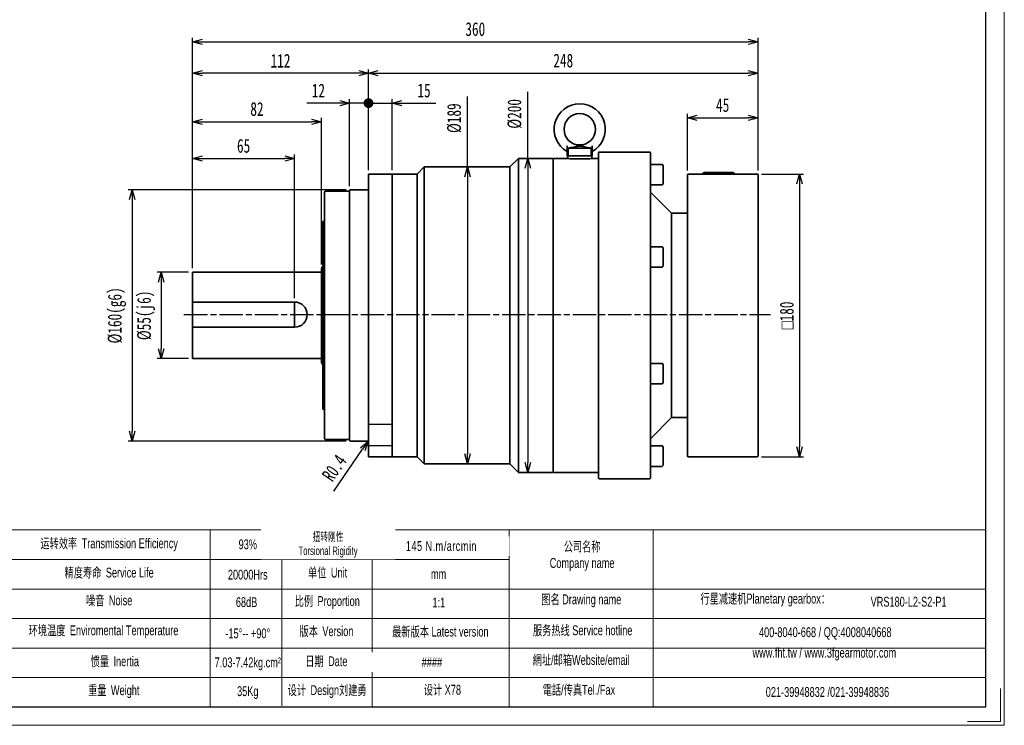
# Model space of a CAD drawing. Header units: millimetres. Extents: x 10021 to 11006, y -467 to 230.
# Tile 2 of 3: x 10379 to 11006, y -467 to -18. Entities that reach past the tile are written whole.
import ezdxf

# ---------------------------------------------------------------- set-up
doc = ezdxf.new("R2010")
doc.units = ezdxf.units.MM
doc.header["$PDSIZE"] = -5
doc.linetypes.add('AM_ISO08W050x2', pattern=[9, 6, -0.75, 1.5, -0.75])
doc.layers.get('0').update_dxf_attribs({"lineweight": 0})
doc.layers.get('Defpoints').update_dxf_attribs({"lineweight": 18})
for name, color, linetype, lineweight in [('AM_1', 131, 'Continuous', 35), ('AM_5', 3, 'Continuous', 25), ('AM_7', 4, 'AM_ISO08W050x2', 25), ('SLD-0', 7, 'Continuous', 18), ('可见 (ISO)', 7, 'Continuous', 50), ('图框_外框线', 7, 'Continuous', 18)]:
    doc.layers.add(name, color=color, linetype=linetype, lineweight=lineweight)
doc.styles.get("Standard").update_dxf_attribs({"font": 'txt', "width": 0.707})
doc.styles.add('标准', font='arial.ttf', dxfattribs={"width": 0.667})
doc.dimstyles.new('AM_JIS$0', dxfattribs={"dimscale": 1.5, "dimtxt": 3.5, "dimasz": 2.5, "dimexe": 1, "dimexo": 1, "dimgap": 1.5, "dimtad": 3, "dimdec": 3, "dimdsep": 46, "dimtxsty": 'Standard', "dimblk": 'OPEN30', "dimcen": 0, "dimclrd": 256, "dimclre": 256, "dimclrt": 2, "dimadec": 3, "dimazin": 2, "dimtp": 0.1, "dimtm": 0.1, "dimtfac": 0.71, "dimtdec": 3, "dimtmove": 0, "dimatfit": 3, "dimldrblk": 'OPEN30', "dimfxl": 1, "dimlwd": -1, "dimlwe": -1, "dimarcsym": 1})
doc.dimstyles.new('AM_JIS$4', dxfattribs={"dimscale": 1.5, "dimtxt": 3.5, "dimasz": 2.5, "dimexe": 1, "dimexo": 1, "dimgap": 1.5, "dimtad": 3, "dimdec": 3, "dimdsep": 46, "dimtxsty": 'Standard', "dimblk": 'OPEN30', "dimcen": 0, "dimclrd": 256, "dimclre": 256, "dimclrt": 2, "dimadec": 3, "dimazin": 2, "dimtp": 0.1, "dimtm": 0.1, "dimtfac": 0.71, "dimtdec": 3, "dimtmove": 0, "dimatfit": 3, "dimldrblk": 'OPEN30', "dimfxl": 1, "dimlwd": -1, "dimlwe": -1, "dimarcsym": 1})

# ---------------------------------------------------------------- blocks, each defined once
blk = doc.blocks.new('_Open30')
at = {"color": 0, "linetype": 'ByBlock', "lineweight": -2}
for p, q in [((-1, 0.27), (0, 0)), ((0, 0), (-1, -0.27)), ((0, 0), (-1, 0))]:
    blk.add_line(p, q, dxfattribs=at)
blk = doc.blocks.new('*D48')
at = {"layer": 'AM_5', "linetype": 'ByBlock'}
for p, q in [((10489.45, -175.98), (10489.45, -29.28)), ((10849.45, -113.78), (10849.45, -29.28)), ((10495.7, -31.78), (10843.2, -31.78))]:
    blk.add_line(p, q, dxfattribs=at)
at = {"layer": 'Defpoints', "color": 0}
for p in [(10849.45, -31.78), (10849.45, -116.28), (10489.45, -178.48)]:
    blk.add_point(p, dxfattribs=at)
at = {"layer": 'AM_5', "xscale": 6.25, "yscale": 6.25, "zscale": 6.25, "rotation": 180}
blk.add_blockref('_Open30', (10489.45, -31.78), dxfattribs=at)
at = {"layer": 'AM_5', "xscale": 6.25, "yscale": 6.25, "zscale": 6.25}
blk.add_blockref('_Open30', (10849.45, -31.78), dxfattribs=at)
at = {"layer": 'AM_5', "color": 2, "insert": (10669.45, -23.76), "char_height": 8.75, "attachment_point": 5}
blk.add_mtext('360', dxfattribs=at)
blk = doc.blocks.new('*D49')
at = {"layer": 'AM_5', "linetype": 'ByBlock'}
for p, q in [((10489.45, -175.98), (10489.45, -103.6)), ((10495.7, -106.1), (10548.2, -106.1)), ((10554.45, -194.98), (10554.45, -103.6))]:
    blk.add_line(p, q, dxfattribs=at)
at = {"layer": 'Defpoints', "color": 0}
for p in [(10554.45, -106.1), (10489.45, -178.48), (10554.45, -197.48)]:
    blk.add_point(p, dxfattribs=at)
at = {"layer": 'AM_5', "xscale": 6.25, "yscale": 6.25, "zscale": 6.25, "rotation": 180}
blk.add_blockref('_Open30', (10489.45, -106.1), dxfattribs=at)
at = {"layer": 'AM_5', "xscale": 6.25, "yscale": 6.25, "zscale": 6.25}
blk.add_blockref('_Open30', (10554.45, -106.1), dxfattribs=at)
at = {"layer": 'AM_5', "color": 2, "insert": (10521.95, -98.08), "char_height": 8.75, "attachment_point": 5}
blk.add_mtext('65', dxfattribs=at)
blk = doc.blocks.new('*D50')
at = {"layer": 'AM_5', "linetype": 'ByBlock'}
for p, q in [((10489.45, -175.98), (10489.45, -80.14)), ((10571.45, -173.58), (10571.45, -80.14)), ((10495.7, -82.64), (10565.2, -82.64))]:
    blk.add_line(p, q, dxfattribs=at)
at = {"layer": 'Defpoints', "color": 0}
for p in [(10571.45, -82.64), (10489.45, -178.48), (10571.45, -176.08)]:
    blk.add_point(p, dxfattribs=at)
at = {"layer": 'AM_5', "xscale": 6.25, "yscale": 6.25, "zscale": 6.25, "rotation": 180}
blk.add_blockref('_Open30', (10489.45, -82.64), dxfattribs=at)
at = {"layer": 'AM_5', "xscale": 6.25, "yscale": 6.25, "zscale": 6.25}
blk.add_blockref('_Open30', (10571.45, -82.64), dxfattribs=at)
at = {"layer": 'AM_5', "color": 2, "insert": (10530.45, -74.61), "char_height": 8.75, "attachment_point": 5}
blk.add_mtext('82', dxfattribs=at)
blk = doc.blocks.new('*D51')
at = {"layer": 'AM_5', "linetype": 'ByBlock'}
for p, q in [((10489.45, -175.98), (10489.45, -49.31)), ((10601.45, -113.58), (10601.45, -49.31)), ((10595.2, -51.81), (10495.7, -51.81))]:
    blk.add_line(p, q, dxfattribs=at)
at = {"layer": 'Defpoints', "color": 0}
for p in [(10489.45, -51.81), (10601.45, -116.08), (10489.45, -178.48)]:
    blk.add_point(p, dxfattribs=at)
at = {"layer": 'AM_5', "xscale": 6.25, "yscale": 6.25, "zscale": 6.25, "rotation": 180}
blk.add_blockref('_Open30', (10489.45, -51.81), dxfattribs=at)
at = {"layer": 'AM_5', "xscale": 6.25, "yscale": 6.25, "zscale": 6.25}
blk.add_blockref('_Open30', (10601.45, -51.81), dxfattribs=at)
at = {"layer": 'AM_5', "color": 2, "insert": (10545.45, -43.81), "char_height": 8.75, "attachment_point": 5}
blk.add_mtext('112', dxfattribs=at)
blk = doc.blocks.new('*D52')
at = {"layer": 'AM_5', "linetype": 'ByBlock'}
for p, q in [((10664.44, -111.48), (10664.44, -66.58)), ((10666.7, -111.48), (10666.94, -111.48)), ((10664.44, -117.73), (10664.44, -294.23)), ((10666.7, -300.48), (10666.94, -300.48))]:
    blk.add_line(p, q, dxfattribs=at)
at = {"layer": 'Defpoints', "color": 0}
for p in [(10664.2, -111.48), (10664.2, -300.48), (10664.44, -300.48)]:
    blk.add_point(p, dxfattribs=at)
at = {"layer": 'AM_5', "xscale": 6.25, "yscale": 6.25, "zscale": 6.25}
for p, rotation in [((10664.44, -111.48), 90), ((10664.44, -300.48), 270)]:
    blk.add_blockref('_Open30', p, dxfattribs=dict(at, rotation=rotation))
at = {"layer": 'AM_5', "color": 2, "insert": (10656.09, -80.4), "char_height": 8.75, "attachment_point": 5, "rotation": 90}
blk.add_mtext('%%C189', dxfattribs=at)
blk = doc.blocks.new('*D53')
at = {"layer": 'AM_5', "linetype": 'ByBlock'}
for p, q in [((10702.86, -105.98), (10702.86, -63.55)), ((10700.36, -105.98), (10700.36, -105.98)), ((10702.86, -112.23), (10702.86, -299.73)), ((10700.36, -305.98), (10700.36, -305.98))]:
    blk.add_line(p, q, dxfattribs=at)
at = {"layer": 'Defpoints', "color": 0}
for p in [(10702.86, -105.98), (10702.86, -305.98), (10702.86, -305.98)]:
    blk.add_point(p, dxfattribs=at)
at = {"layer": 'AM_5', "xscale": 6.25, "yscale": 6.25, "zscale": 6.25}
for p, rotation in [((10702.86, -105.98), 90), ((10702.86, -305.98), 270)]:
    blk.add_blockref('_Open30', p, dxfattribs=dict(at, rotation=rotation))
at = {"layer": 'AM_5', "color": 2, "insert": (10694.51, -77.66), "char_height": 8.75, "attachment_point": 5, "rotation": 90}
blk.add_mtext('%%C200', dxfattribs=at)
blk = doc.blocks.new('*D54')
at = {"layer": 'AM_5', "linetype": 'ByBlock'}
blk.add_line((10579.34, -317.83), (10597.73, -291.2), dxfattribs=at)
at = {"layer": 'Defpoints', "color": 0}
for p in [(10601.05, -286.38), (10601.28, -286.05)]:
    blk.add_point(p, dxfattribs=at)
at = {"layer": 'AM_5', "xscale": 6.25, "yscale": 6.25, "zscale": 6.25, "rotation": 55.36977615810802}
blk.add_blockref('_Open30', (10601.28, -286.05), dxfattribs=at)
at = {"layer": 'AM_5', "color": 2, "insert": (10579.72, -303.14), "char_height": 8.75, "attachment_point": 5, "rotation": 55.36978}
blk.add_mtext('R0.4', dxfattribs=at)
blk = doc.blocks.new('*D55')
at = {"layer": 'AM_5', "linetype": 'ByBlock'}
for p, q in [((10486.95, -178.48), (10466.93, -178.48)), ((10469.43, -184.73), (10469.43, -227.23)), ((10486.95, -233.48), (10466.93, -233.48))]:
    blk.add_line(p, q, dxfattribs=at)
at = {"layer": 'Defpoints', "color": 0}
for p in [(10489.45, -178.48), (10469.43, -233.48), (10489.45, -233.48)]:
    blk.add_point(p, dxfattribs=at)
at = {"layer": 'AM_5', "xscale": 6.25, "yscale": 6.25, "zscale": 6.25}
for p, rotation in [((10469.43, -178.48), 90), ((10469.43, -233.48), 270)]:
    blk.add_blockref('_Open30', p, dxfattribs=dict(at, rotation=rotation))
at = {"layer": 'AM_5', "color": 2, "insert": (10459.84, -205.98), "char_height": 8.75, "attachment_point": 5, "rotation": 90}
blk.add_mtext('%%C55(j6)', dxfattribs=at)
blk = doc.blocks.new('*D56')
at = {"layer": 'AM_5', "linetype": 'ByBlock'}
for p, q in [((10587.25, -125.98), (10448.44, -125.98)), ((10450.94, -132.23), (10450.94, -279.73)), ((10587.25, -285.98), (10448.44, -285.98))]:
    blk.add_line(p, q, dxfattribs=at)
at = {"layer": 'Defpoints', "color": 0}
for p in [(10589.75, -125.98), (10450.94, -285.98), (10589.75, -285.98)]:
    blk.add_point(p, dxfattribs=at)
at = {"layer": 'AM_5', "xscale": 6.25, "yscale": 6.25, "zscale": 6.25}
for p, rotation in [((10450.94, -125.98), 90), ((10450.94, -285.98), 270)]:
    blk.add_blockref('_Open30', p, dxfattribs=dict(at, rotation=rotation))
at = {"layer": 'AM_5', "color": 2, "insert": (10441.33, -205.98), "char_height": 8.75, "attachment_point": 5, "rotation": 90}
blk.add_mtext('%%C160(g6)', dxfattribs=at)
blk = doc.blocks.new('*D62')
at = {"layer": 'AM_5', "linetype": 'ByBlock'}
for p, q in [((10601.45, -113.58), (10601.45, -49.31)), ((10849.45, -113.78), (10849.45, -49.31)), ((10607.7, -51.81), (10843.2, -51.81))]:
    blk.add_line(p, q, dxfattribs=at)
at = {"layer": 'Defpoints', "color": 0}
for p in [(10849.45, -51.81), (10601.45, -116.08), (10849.45, -116.28)]:
    blk.add_point(p, dxfattribs=at)
at = {"layer": 'AM_5', "xscale": 6.25, "yscale": 6.25, "zscale": 6.25, "rotation": 180}
blk.add_blockref('_Open30', (10601.45, -51.81), dxfattribs=at)
at = {"layer": 'AM_5', "xscale": 6.25, "yscale": 6.25, "zscale": 6.25}
blk.add_blockref('_Open30', (10849.45, -51.81), dxfattribs=at)
at = {"layer": 'AM_5', "color": 2, "insert": (10725.45, -43.79), "char_height": 8.75, "attachment_point": 5}
blk.add_mtext('248', dxfattribs=at)
blk = doc.blocks.new('_Dot')
at = {"color": 0, "linetype": 'ByBlock', "lineweight": -2}
blk.add_line((-0.5, 0), (-1, 0), dxfattribs=at)
at = {"color": 0, "linetype": 'ByBlock', "const_width": 0.5}
blk.add_lwpolyline([(-0.25, 0, 1), (0.25, 0, 1)], format="xyb", close=True, dxfattribs=at)
blk = doc.blocks.new('*D63')
at = {"layer": 'AM_5', "linetype": 'ByBlock'}
for p, q in [((10601.45, -113.58), (10601.45, -68.33)), ((10616.45, -113.58), (10616.45, -68.33)), ((10595.2, -70.83), (10588.95, -70.83)), ((10601.45, -70.83), (10616.45, -70.83)), ((10622.7, -70.83), (10644.22, -70.83))]:
    blk.add_line(p, q, dxfattribs=at)
at = {"layer": 'Defpoints', "color": 0}
for p in [(10616.45, -70.83), (10601.45, -116.08), (10616.45, -116.08)]:
    blk.add_point(p, dxfattribs=at)
at = {"layer": 'AM_5', "xscale": 6.25, "yscale": 6.25, "zscale": 6.25}
blk.add_blockref('_Dot', (10601.45, -70.83), dxfattribs=at)
at = {"layer": 'AM_5', "xscale": 6.25, "yscale": 6.25, "zscale": 6.25, "rotation": 180}
blk.add_blockref('_Open30', (10616.45, -70.83), dxfattribs=at)
at = {"layer": 'AM_5', "color": 2, "insert": (10636.82, -62.83), "char_height": 8.75, "attachment_point": 5}
blk.add_mtext('15', dxfattribs=at)
blk = doc.blocks.new('*D64')
at = {"layer": 'AM_5', "linetype": 'ByBlock'}
for p, q in [((10589.45, -123.78), (10589.45, -68.33)), ((10601.45, -113.58), (10601.45, -68.33)), ((10583.2, -70.83), (10562.16, -70.83)), ((10601.45, -70.83), (10589.45, -70.83)), ((10607.7, -70.83), (10613.95, -70.83))]:
    blk.add_line(p, q, dxfattribs=at)
at = {"layer": 'Defpoints', "color": 0}
for p in [(10589.45, -70.83), (10601.45, -116.08), (10589.45, -126.28)]:
    blk.add_point(p, dxfattribs=at)
at = {"layer": 'AM_5', "xscale": 6.25, "yscale": 6.25, "zscale": 6.25, "rotation": 180}
blk.add_blockref('_Dot', (10601.45, -70.83), dxfattribs=at)
at = {"layer": 'AM_5', "xscale": 6.25, "yscale": 6.25, "zscale": 6.25}
blk.add_blockref('_Open30', (10589.45, -70.83), dxfattribs=at)
at = {"layer": 'AM_5', "color": 2, "insert": (10569.56, -62.83), "char_height": 8.75, "attachment_point": 5}
blk.add_mtext('12', dxfattribs=at)
blk = doc.blocks.new('*D65')
at = {"layer": 'AM_5', "linetype": 'ByBlock'}
for p, q in [((10804.45, -113.78), (10804.45, -77.61)), ((10810.7, -80.11), (10843.2, -80.11)), ((10849.45, -113.78), (10849.45, -77.61))]:
    blk.add_line(p, q, dxfattribs=at)
at = {"layer": 'Defpoints', "color": 0}
for p in [(10849.45, -80.11), (10804.45, -116.28), (10849.45, -116.28)]:
    blk.add_point(p, dxfattribs=at)
at = {"layer": 'AM_5', "xscale": 6.25, "yscale": 6.25, "zscale": 6.25, "rotation": 180}
blk.add_blockref('_Open30', (10804.45, -80.11), dxfattribs=at)
at = {"layer": 'AM_5', "xscale": 6.25, "yscale": 6.25, "zscale": 6.25}
blk.add_blockref('_Open30', (10849.45, -80.11), dxfattribs=at)
at = {"layer": 'AM_5', "color": 2, "insert": (10826.95, -72.13), "char_height": 8.75, "attachment_point": 5}
blk.add_mtext('45', dxfattribs=at)
blk = doc.blocks.new('*D66')
at = {"layer": 'AM_5', "linetype": 'ByBlock'}
for p, q in [((10851.65, -115.98), (10878.38, -115.98)), ((10875.88, -122.23), (10875.88, -289.73)), ((10851.65, -295.98), (10878.38, -295.98))]:
    blk.add_line(p, q, dxfattribs=at)
at = {"layer": 'Defpoints', "color": 0}
for p in [(10849.15, -115.98), (10849.15, -295.98), (10875.88, -295.98)]:
    blk.add_point(p, dxfattribs=at)
at = {"layer": 'AM_5', "xscale": 6.25, "yscale": 6.25, "zscale": 6.25}
for p, rotation in [((10875.88, -115.98), 90), ((10875.88, -295.98), 270)]:
    blk.add_blockref('_Open30', p, dxfattribs=dict(at, rotation=rotation))
at = {"layer": 'AM_5', "color": 2, "insert": (10867.76, -205.98), "char_height": 8.75, "attachment_point": 5, "rotation": 90}
blk.add_mtext('{\\Famgdt|c134;o}180', dxfattribs=at)

msp = doc.modelspace()

# ---------------------------------------------------------------- linework, layer by layer
at = {"layer": 'AM_1'}
for p, q in [((10727.9524, -104.484), (10727.9524, -97.9206)), ((10728.5987, -104.484), (10728.5987, -99.484)), ((10728.5987, -99.484), (10743.3062, -99.484)), ((10735.9545, -97.484), (10735.9504, -97.484)), ((10735.9504, -98.1495), (10735.9545, -98.1495)), ((10743.3062, -99.484), (10743.3062, -104.484)), ((10743.9524, -97.9206), (10743.9524, -104.484)), ((10691.4524, -111.484), (10696.9524, -105.984)), ((10696.9524, -105.984), (10696.9524, -305.984)), ((10718.6524, -105.984), (10696.9524, -105.984)), ((10718.9524, -106.284), (10718.6524, -105.984)), ((10718.9524, -106.284), (10719.2524, -105.984)), ((10718.9524, -106.284), (10718.9524, -305.684)), ((10726.9524, -105.984), (10719.2524, -105.984)), ((10728.5987, -104.484), (10727.9524, -104.484)), ((10728.2524, -105.583), (10728.2524, -106.0926)), ((10728.5987, -104.484), (10743.3062, -104.484)), ((10743.9524, -104.484), (10743.3062, -104.484)), ((10743.6524, -104.484), (10743.6524, -106.0926)), ((10747.6524, -105.984), (10744.9524, -105.984)), ((10747.9524, -106.284), (10747.6524, -105.984)), ((10747.9524, -102.284), (10748.2524, -101.984)), ((10747.9524, -309.684), (10747.9524, -102.284)), ((10780.6524, -101.984), (10748.2524, -101.984)), ((10780.9524, -102.284), (10780.6524, -101.984)), ((10780.9524, -102.284), (10780.9524, -309.684)), ((10632.4524, -115.984), (10636.9524, -111.484)), ((10636.9524, -111.484), (10636.9524, -300.484)), ((10691.4524, -111.484), (10636.9524, -111.484)), ((10691.4524, -300.484), (10691.4524, -111.484)), ((10788.1524, -109.8677), (10780.9524, -109.8677)), ((10788.9524, -110.6677), (10788.9524, -122.0677)), ((10601.4524, -116.084), (10601.5524, -115.984)), ((10601.4524, -116.084), (10601.4524, -295.884)), ((10616.3524, -115.984), (10601.5524, -115.984)), ((10616.4524, -116.084), (10616.3524, -115.984)), ((10632.4524, -115.984), (10616.3524, -115.984)), ((10616.4524, -116.084), (10616.4524, -126.6493)), ((10632.4524, -295.984), (10632.4524, -115.984)), ((10804.4524, -116.284), (10804.7524, -115.984)), ((10804.4524, -130.5536), (10804.4524, -116.284)), ((10849.1524, -115.984), (10804.7524, -115.984)), ((10814.9749, -114.984), (10814.0057, -115.984)), ((10814.9749, -114.984), (10833.9299, -114.984)), ((10833.9299, -114.984), (10834.8992, -115.984)), ((10849.4524, -116.284), (10849.1524, -115.984)), ((10849.4524, -116.284), (10849.4524, -130.5536)), ((10788.1524, -122.8677), (10780.9524, -122.8677)), ((10573.4524, -127.484), (10573.9524, -126.984)), ((10573.4524, -284.484), (10573.4524, -127.484)), ((10589.0524, -126.984), (10573.9524, -126.984)), ((10589.4524, -126.284), (10589.7524, -125.984)), ((10589.4524, -285.684), (10589.4524, -126.284)), ((10601.0524, -125.984), (10589.7524, -125.984)), ((10616.4524, -126.6493), (10616.4524, -285.3188)), ((10794.4524, -140.984), (10780.9524, -127.484)), ((10804.4524, -130.5536), (10804.4524, -281.4144)), ((10849.4524, -281.4144), (10849.4524, -130.5536)), ((10794.4524, -270.984), (10794.4524, -140.984)), ((10804.1524, -140.984), (10794.4524, -140.984)), ((10804.4524, -141.284), (10804.1524, -140.984)), ((10572.4524, -146.2727), (10572.9524, -145.984)), ((10572.4524, -265.6953), (10572.4524, -146.2727)), ((10573.4524, -145.984), (10572.9524, -145.984)), ((10788.1524, -162.3637), (10780.9524, -162.3637)), ((10788.9524, -163.1637), (10788.9524, -174.5637)), ((10571.4524, -176.0821), (10572.4524, -174.35)), ((10788.1524, -175.3637), (10780.9524, -175.3637)), ((10489.4524, -233.484), (10489.4524, -178.484)), ((10571.0524, -178.484), (10489.4524, -178.484)), ((10571.4524, -235.8859), (10571.4524, -176.0821)), ((10489.4524, -197.484), (10554.4524, -197.484)), ((10554.4524, -197.484), (10554.4524, -213.484)), ((10489.4524, -213.484), (10554.4524, -213.484)), ((10571.0524, -233.484), (10489.4524, -233.484)), ((10571.4524, -235.8859), (10572.4524, -237.618)), ((10788.1524, -236.6043), (10780.9524, -236.6043)), ((10788.9524, -237.4043), (10788.9524, -248.8043)), ((10788.1524, -249.6043), (10780.9524, -249.6043)), ((10572.4524, -265.6953), (10572.9524, -265.984)), ((10573.4524, -265.984), (10572.9524, -265.984)), ((10794.4524, -270.984), (10780.9524, -284.484)), ((10804.1524, -270.984), (10794.4524, -270.984)), ((10804.4524, -270.684), (10804.1524, -270.984)), ((10804.4524, -295.684), (10804.4524, -281.4144)), ((10849.4524, -281.4144), (10849.4524, -295.684)), ((10573.4524, -284.484), (10573.9524, -284.984)), ((10589.0524, -284.984), (10573.9524, -284.984)), ((10589.4524, -285.684), (10589.7524, -285.984)), ((10601.0524, -285.984), (10589.7524, -285.984)), ((10616.4524, -285.3188), (10616.4524, -295.884)), ((10788.1524, -289.1003), (10780.9524, -289.1003)), ((10788.9524, -289.9003), (10788.9524, -301.3003)), ((10601.4524, -295.884), (10601.5524, -295.984)), ((10616.3524, -295.984), (10601.5524, -295.984)), ((10616.4524, -295.884), (10616.3524, -295.984)), ((10632.4524, -295.984), (10616.3524, -295.984)), ((10632.4524, -295.984), (10636.9524, -300.484)), ((10691.4524, -300.484), (10636.9524, -300.484)), ((10691.4524, -300.484), (10696.9524, -305.984)), ((10804.4524, -295.684), (10804.7524, -295.984)), ((10849.1524, -295.984), (10804.7524, -295.984)), ((10849.4524, -295.684), (10849.1524, -295.984)), ((10718.6524, -305.984), (10696.9524, -305.984)), ((10718.9524, -305.684), (10718.6524, -305.984)), ((10718.9524, -305.684), (10719.2524, -305.984)), ((10747.6524, -305.984), (10719.2524, -305.984)), ((10747.9524, -305.684), (10747.6524, -305.984)), ((10788.1524, -302.1003), (10780.9524, -302.1003)), ((10747.9524, -309.684), (10748.2524, -309.984)), ((10780.6524, -309.984), (10748.2524, -309.984)), ((10780.9524, -309.684), (10780.6524, -309.984))]:
    msp.add_line(p, q, dxfattribs=at)
for centre, radius, start, end in [((10735.9524, -87.484), 16.3, 299.3930154, 240.6069846), ((10735.9524, -87.484), 10, 270.0118362, 269.9881638), ((10788.1524, -110.6677), 0.8, 0, 90), ((10788.1524, -122.0677), 0.8, 270, 0), ((10589.0524, -126.584), 0.4, 270, 0), ((10601.0524, -125.584), 0.4, 270, 0), ((10788.1524, -163.1637), 0.8, 0, 90), ((10788.1524, -174.5637), 0.8, 270, 0), ((10571.0524, -178.084), 0.4, 270, 0), ((10554.4524, -205.484), 8, 270, 90), ((10571.0524, -233.884), 0.4, 0, 90), ((10788.1524, -237.4043), 0.8, 0, 90), ((10788.1524, -248.8043), 0.8, 270, 0), ((10589.0524, -285.384), 0.4, 0, 90), ((10601.0524, -286.384), 0.4, 0, 90), ((10788.1524, -289.9003), 0.8, 0, 90), ((10788.1524, -301.3003), 0.8, 270, 0)]:
    msp.add_arc(centre, radius, start, end, dxfattribs=at)
for centre, start_param, end_param in [((10735.9524, -105.583), 1.51882488, 1.59489587), ((10735.9524, -103.385), 1.62276777, 1.69936603)]:
    msp.add_ellipse(centre, major_axis=(0, 21.1556), ratio=0.36397023, start_param=start_param, end_param=end_param, dxfattribs=at)
for points, weights in [([(10728.5987, -99.484), (10729.356, -99.3308), (10729.9941, -99.2067)], [1, 1.06659363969, 1.12742672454]), ([(10741.9108, -99.2067), (10742.5488, -99.3308), (10743.3062, -99.484)], [1.12742672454, 1.06659363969, 1])]:
    msp.add_rational_spline(points, weights, degree=2, dxfattribs=at)
for points, knots in [([(10729.9941, -99.2067), (10730.3188, -99.1435), (10730.677, -99.0729), (10732.3267, -98.7425), (10733.4258, -98.5087), (10734.6526, -98.2783), (10734.9873, -98.2237), (10735.431, -98.1735), (10735.5735, -98.1614), (10735.7953, -98.1513), (10735.8731, -98.1496), (10735.9504, -98.1495)], [-1.622855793, -1.622855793, -1.622855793, -1.622855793, -1.558613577, -1.558613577, -1.353066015, -1.353066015, -1.23896613, -1.23896613, -1.184496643, -1.184496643, -1.154065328, -1.154065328, -1.154065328, -1.154065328]), ([(10735.9545, -98.1495), (10735.9633, -98.1495), (10735.9721, -98.1496), (10736.0766, -98.1501), (10736.1693, -98.1533), (10736.4405, -98.1691), (10736.6151, -98.1879), (10737.6035, -98.3187), (10738.7221, -98.5655), (10740.5795, -98.9434), (10741.2264, -99.0732), (10741.9108, -99.2067)], [-1.153522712, -1.153522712, -1.153522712, -1.153522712, -1.150048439, -1.150048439, -1.112296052, -1.112296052, -1.038274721, -1.038274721, -0.673083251, -0.673083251, -0.524920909, -0.524920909, -0.524920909, -0.524920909]), ([(10744.9524, -105.984), (10744.9524, -105.984), (10744.7263, -106.0052), (10743.8077, -106.0816), (10743.1151, -106.1358), (10741.5177, -106.2377), (10740.506, -106.292), (10738.2888, -106.3686), (10737.0831, -106.3898), (10734.8217, -106.3898), (10733.616, -106.3686), (10731.3988, -106.292), (10730.3872, -106.2377), (10728.7897, -106.1358), (10728.0972, -106.0816), (10727.1785, -106.0052), (10726.9524, -105.984), (10726.9524, -105.984)], [-4.07058034, -4.07058034, -4.07058034, -4.07058034, -3.73136569, -3.73136569, -3.39215104, -3.39215104, -3.05293564, -3.05293564, -2.71372023, -2.71372023, -2.37450482, -2.37450482, -2.03528942, -2.03528942, -1.69607477, -1.69607477, -1.35686011, -1.35686011, -1.35686011, -1.35686011])]:
    msp.add_open_spline(points, degree=3, knots=knots, dxfattribs=at)
for points in [[(10804.4524, -130.5536), (10804.5524, -130.5171), (10804.6524, -130.4807), (10804.7524, -130.4443)], [(10804.4524, -281.4144), (10804.5524, -281.4509), (10804.6524, -281.4873), (10804.7524, -281.5237)], [(10849.4524, -281.4144), (10849.3524, -281.4509), (10849.2524, -281.4873), (10849.1524, -281.5237)]]:
    msp.add_open_spline(points, degree=3, dxfattribs=at)
at = {"layer": 'AM_7', "ltscale": 2.5}
for p, q in [((10483.9986, -205.484), (10857.3303, -205.484)), ((10601.4524, -275.248), (10616.3524, -275.248)), ((10601.4524, -288.748), (10616.3524, -288.748))]:
    msp.add_line(p, q, dxfattribs=at)
at = {"layer": 'SLD-0'}
msp.add_line((10500.7483, -342.6133), (10500.7483, -455.2563), dxfattribs=at)
at = {"layer": '可见 (ISO)'}
msp.add_open_spline([(10849.4524, -130.5536), (10849.3524, -130.5171), (10849.2524, -130.4807), (10849.1524, -130.4443)], degree=3, dxfattribs=at)
at = {"layer": '图框_外框线'}
for p, q in [((10107.6783, -342.6133), (10994.5027, -342.6133)), ((10546.3273, -342.6133), (10546.3273, -454.6315)), ((10603.8708, -342.6133), (10603.8708, -455.2563)), ((10691.0779, -342.6133), (10691.0779, -455.2563)), ((10782.6447, -342.6133), (10782.6447, -455.2563)), ((10192.6644, -361.4078), (10691.0779, -361.4078)), ((10107.6783, -380.2023), (10994.5027, -380.2023)), ((10192.6644, -398.9968), (10994.5027, -398.9968)), ((10192.6644, -417.7914), (10994.5027, -417.7914)), ((10192.6644, -436.5859), (10994.5027, -436.5859))]:
    msp.add_line(p, q, dxfattribs=at)
at = {"layer": '图框_外框线', "color": 3}
msp.add_lwpolyline([(10020.6135, -466.9899), (11006.2363, -466.9899), (11006.2363, 229.9862), (10020.6135, 229.9862)], close=True, dxfattribs=at)
at = {"layer": '图框_外框线', "color": 3, "lineweight": 25}
msp.add_lwpolyline([(10079.2816, -455.2563), (10994.5027, -455.2563), (10994.5027, 218.2526), (10079.2816, 218.2526)], close=True, dxfattribs=at)
at = {"layer": '图框_外框线', "color": 3}
msp.add_lwpolyline([(11003.8896, -443.5227), (11003.8896, -464.6432), (10982.7691, -464.6432)], dxfattribs=at)

# ---------------------------------------------------------------- texts
at = {"layer": 'SLD-0', "color": 1, "attachment_point": 2, "style": '标准'}
for s, insert, char_height, width in [('{\\fSimSun|b0|i0|c134|p2;运转效率 }Transmission Efficiency', (10436.3588, -347.9737), 6.264844, 106.461955), ('93%', (10524.5994, -348.6135), 6.26484, 80.119109), ('{\\fSimSun|b0|i0|c134|p2;公司名称}\\PCompany name', (10737.4421, -350.033), 6.264844, 80.119109), ('{\\fSimSun|b0|i0|c134|p2;精度寿命 }Service Life', (10436.3588, -366.5926), 6.264844, 106.461955), ('20000Hrs', (10524.5994, -367.9224), 6.26484, 80.119109), ('{\\fSimSun|b0|i0|c134|p2;单位 }Unit', (10575.4395, -366.6173), 6.264844, 80.119109), ('mm', (10646.0737, -367.5044), 6.26484, 80.119109), ('  {\\fSimSun|b0|i0|c134|p2;行星减速机}Planetary gearbox{\\fSimSun|b0|i0|c134|p2;：}', (10852.4245, -383.1836), 6.264844, 115.674956), ('{\\fSimSun|b0|i0|c134|p2;噪音 }Noise', (10436.3588, -384.3142), 6.264844, 106.461955), ('68dB', (10523.8279, -385.4099), 6.26484, 80.119109), ('{\\fSimSun|b0|i0|c134|p2;比例 }Proportion', (10575.2099, -384.7433), 6.264844, 80.119109), ('1:1', (10646.2281, -385.6743), 6.26484, 80.119109), ('{\\fSimSun|b0|i0|c134|p2;图名} Drawing name', (10736.9282, -383.6668), 6.264844, 80.119109), ('\\pxt5;{\\C256;VRS180-L2-S2-P1}', (10945.3039, -385.1796), 6.264844, 80.119109), ('{\\fSimSun|b0|i0|c134|p2;环境温度 }Enviromental Temperature', (10432.7671, -403.3817), 6.264844, 106.461955), ('-15%%D-- +90%%D', (10524.5994, -405.3329), 6.264844, 80.119109), ('{\\fSimSun|b0|i0|c134|p2;版本 }Version', (10574.6942, -403.9293), 6.264844, 80.119109), ('{\\fSimSun|b0|i0|c134|p2;最新版本} Latest version', (10647.2044, -404.2026), 6.264844, 80.119109), ('{\\fSimSun|b0|i0|c134|p2;服务热线} Service hotline', (10737.8166, -403.3665), 6.264844, 80.119109), ('400-8040-668 / QQ:4008040668', (10892.2473, -404.5636), 6.264844, 139.826183), ('www.fht.tw / www.3fgearmotor.com ', (10891.6697, -417.6124), 6.264844, 105.611968), ('{\\fSimSun|b0|i0|c134|p2;惯量 }Inertia', (10439.9504, -423.1221), 6.264844, 106.461955), ('7.03-7.42kg.cm²', (10524.5994, -423.8037), 6.264844, 80.119109), ('{\\fSimSun|b0|i0|c134|p2;日期 }Date', (10574.6318, -423.0461), 6.264844, 80.119109), ('{\\fSimSun|b0|i0|c134|p2;網址}/{\\fSimSun|b0|i0|c134|p2;邮箱}Website/email', (10736.8411, -422.2415), 6.264844, 80.119109), ('{\\fSimSun|b0|i0|c134|p2;重量 }Weight', (10439.277, -441.5167), 6.264844, 106.461955), ('35Kg', (10524.5994, -442.1238), 6.26484, 80.119109), ('{\\fSimSun|b0|i0|c134|p2;设计 }Design{\\fSimSun|b0|i0|c134|p2;刘建勇}', (10575.1466, -441.4491), 6.264844, 80.119109), ('{\\fSimSun|b0|i0|c134|p2;设计} X78', (10648.5178, -441.2013), 6.264844, 80.119109), ('{\\fSimSun|b0|i0|c134|p2;電話}/{\\fSimSun|b0|i0|c134|p2;传真}Tel./Fax', (10735.4375, -441.2636), 6.264844, 80.119109), ('021-39948832 /021-39948836 ', (10893.6445, -442.6334), 6.264844, 80.119109)]:
    msp.add_mtext(s, dxfattribs=dict(at, insert=insert, char_height=char_height, width=width))

# ---------------------------------------------------------------- dimensions: what is measured, and where the dimension line sits
at = {"layer": 'AM_5'}
for base, p1, p2, override, picture, middle in [((10849.4524, -31.7841), (10489.4524, -178.484), (10849.4524, -116.284), {"dimscale": 2.5, "dimpost": ''}, '*D48', (10669.4524, -23.7569)), ((10489.4524, -51.8124), (10601.4524, -116.084), (10489.4524, -178.484), {"dimscale": 2.5}, '*D51', (10545.4524, -43.8096)), ((10849.4524, -51.8124), (10601.4524, -116.084), (10849.4524, -116.284), {"dimscale": 2.5}, '*D62', (10725.4524, -43.7851)), ((10589.4524, -70.8279), (10601.4524, -116.084), (10589.4524, -126.284), {"dimscale": 2.5, "dimblk1": 'Dot', "dimblk2": 'Open30', "dimsah": 1}, '*D64', (10569.5563, -62.8251)), ((10849.4524, -80.1086), (10804.4524, -116.284), (10849.4524, -116.284), {"dimscale": 2.5, "dimpost": ''}, '*D65', (10826.9524, -72.1303))]:
    dim = msp.add_linear_dim(base=base, p1=p1, p2=p2, dimstyle='AM_JIS$0', override=override, dxfattribs=at)
    dim.commit()
    dim.dimension.update_dxf_attribs({"geometry": picture, "text_midpoint": middle})
for base, p1, p2, override, picture, middle in [((10616.4524, -70.8279), (10601.4524, -116.084), (10616.4524, -116.084), {"dimscale": 2.5, "dimblk1": 'Dot', "dimblk2": 'Open30', "dimsah": 1}, '*D63', (10636.8211, -70.8279)), ((10571.4524, -82.6353), (10489.4524, -178.484), (10571.4524, -176.0821), {"dimscale": 2.5}, '*D50', (10530.4524, -82.6353)), ((10554.4524, -106.1028), (10489.4524, -178.484), (10554.4524, -197.484), {"dimscale": 2.5}, '*D49', (10521.9524, -106.1028))]:
    dim = msp.add_linear_dim(base=base, p1=p1, p2=p2, dimstyle='AM_JIS$0', override=override, dxfattribs=at)
    dim.commit()
    dim.dimension.update_dxf_attribs({"geometry": picture, "text_midpoint": middle, "dimtype": 160})
for base, p1, p2, picture, middle in [((10664.4369, -300.484), (10664.2024, -111.484), (10664.2024, -300.484), '*D52', (10664.4369, -80.3993)), ((10702.8605, -305.984), (10702.8605, -105.984), (10702.8605, -305.984), '*D53', (10702.8605, -77.6593))]:
    dim = msp.add_linear_dim(base=base, p1=p1, p2=p2, angle=90, text='%%C<>', dimstyle='AM_JIS$0', override={"dimscale": 2.5}, dxfattribs=at)
    dim.commit()
    dim.dimension.update_dxf_attribs({"geometry": picture, "text_midpoint": middle, "dimtype": 160})
dim = msp.add_linear_dim(base=(10875.8828, -295.984), p1=(10849.1524, -115.984), p2=(10849.1524, -295.984), angle=90, dimstyle='AM_JIS$0', override={"dimscale": 2.5, "dimpost": '{\\Famgdt|c134;o}<>'}, dxfattribs=at)
dim.commit()
dim.dimension.update_dxf_attribs({"geometry": '*D66', "text_midpoint": (10867.7578, -205.984)})
for base, p1, p2, text, picture, middle in [((10450.9441, -285.984), (10589.7524, -125.984), (10589.7524, -285.984), '%%C<>(g6)', '*D56', (10441.3282, -205.984)), ((10469.4329, -233.484), (10489.4524, -178.484), (10489.4524, -233.484), '%%C<>(j6)', '*D55', (10459.8414, -205.984))]:
    dim = msp.add_linear_dim(base=base, p1=p1, p2=p2, angle=90, text=text, dimstyle='AM_JIS$0', override={"dimscale": 2.5, "dimpost": ''}, dxfattribs=at)
    dim.commit()
    dim.dimension.update_dxf_attribs({"geometry": picture, "text_midpoint": middle})
dim = msp.add_radius_dim(center=(10601.0524, -286.384), mpoint=(10601.2797, -286.0549), dimstyle='AM_JIS$4', override={"dimscale": 2.5, "dimpost": ''}, dxfattribs=at)
dim.commit()
dim.dimension.update_dxf_attribs({"geometry": '*D54', "text_midpoint": (10586.3269, -307.7058), "dimtype": 164})

# ---------------------------------------------------------------- next in the draw order: texts
at = {"layer": 'SLD-0', "color": 1, "width": 80.119109, "attachment_point": 2, "style": '标准', "bg_fill": 2}
for s, insert, char_height in [('{\\T1.1;145 N.m/arcmin}', (10647.8733, -349.7009), 6.264844), ('####', (10641.8365, -423.6335), 6.26484)]:
    msp.add_mtext(s, dxfattribs=dict(at, insert=insert, char_height=char_height))

# ---------------------------------------------------------------- next in the draw order: texts
at = {"layer": 'SLD-0', "color": 1, "insert": (10575.706, -344.1604), "char_height": 5.4, "width": 80.119109, "attachment_point": 2, "style": '标准', "bg_fill": 2}
msp.add_mtext('{\\f宋体|b0|i0|c134|p2;\\W0.65;扭转刚性 \\P\\fArial|b0|i0|c0|p34;Torsional Rigidity}', dxfattribs=at)

doc.saveas('drawing.dxf')
